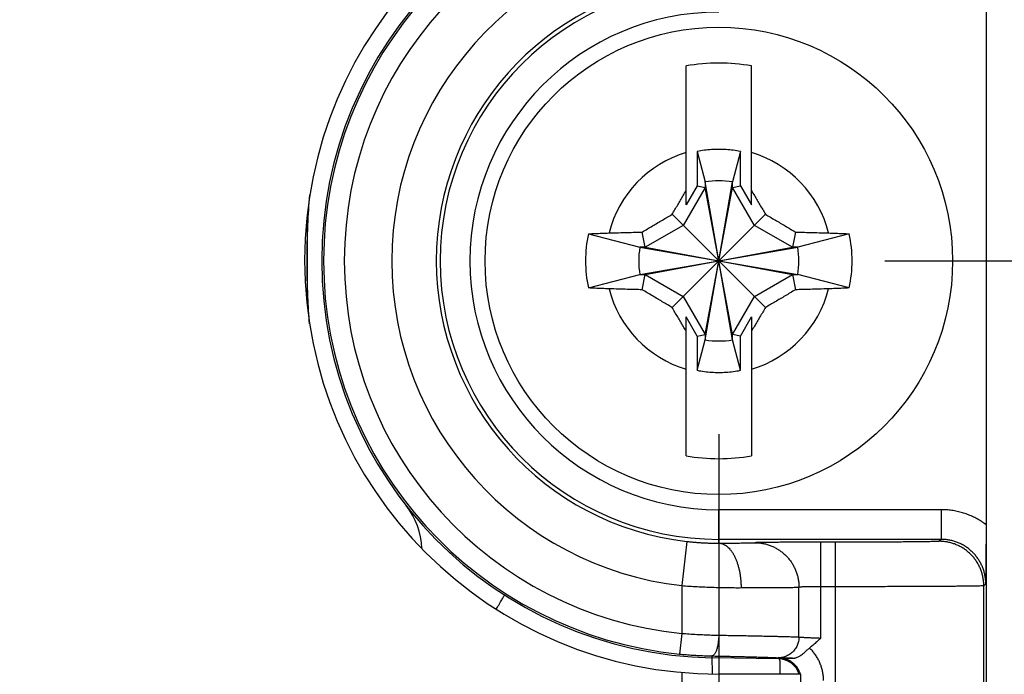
# Model space of a CAD drawing. Header units: inches. Extents: x 0 to 22, y 0 to 17.
# Tile 30 of 49: x 12.035 to 12.699, y 11.42 to 11.862. Entities that reach past the tile are written whole.
import ezdxf

# ---------------------------------------------------------------- set-up
doc = ezdxf.new("R2010")
doc.units = ezdxf.units.IN
doc.header["$LTSCALE"] = 1.21
doc.header["$MEASUREMENT"] = 0
doc.layers.get('0').update_dxf_attribs({"linetype": 'CONTINUOUS'})
doc.layers.add('DIMENSIONS', color=7, linetype='CONTINUOUS')
doc.styles.get("Standard").update_dxf_attribs({"font": 'txt', "width": 0.8})
doc.dimstyles.new('DIMSTYLE_1', dxfattribs={"dimtxt": 0.125, "dimasz": 0.18, "dimexe": 0.18, "dimexo": 0.0625, "dimgap": 0.09, "dimtad": 0, "dimtih": 1, "dimtoh": 1, "dimdec": 3, "dimzin": 4, "dimdsep": 46, "dimtxsty": 'STANDARD', "dimblk": '_FILLED', "dimblk1": '_FILLED', "dimblk2": '_FILLED', "dimcen": 0.09, "dimadec": 0, "dimazin": 0, "dimtp": 0.01, "dimtm": 0.01, "dimtfac": 1, "dimtdec": 3, "dimtofl": 0, "dimtmove": 0, "dimatfit": 3, "dimldrblk": '_FILLED', "dimfxl": 1, "dimtolj": 1, "dimtzin": 4, "dimarcsym": 0})

# ---------------------------------------------------------------- blocks, each defined once
blk = doc.blocks.new('_FILLED')
at = {"color": 0, "linetype": 'BYBLOCK'}
blk.add_solid([(0, 0), (-1, 0.1736), (-1, -0.1736)], dxfattribs=at)
blk = doc.blocks.new('*D11')
at = {"layer": 'DIMENSIONS', "color": 2, "linetype": 'CONTINUOUS'}
for p, q in [((13.43635, 11.6991), (13.43635, 12.0591)), ((12.61818, 11.6991), (13.56135, 11.6991)), ((12.64736, 10.95624), (13.56135, 10.95624)), ((13.43635, 10.95624), (13.43635, 10.59624))]:
    blk.add_line(p, q, dxfattribs=at)
at = {"layer": 'DIMENSIONS', "color": 2, "linetype": 'CONTINUOUS', "xscale": 0.18, "yscale": 0.18, "zscale": 0.18}
for p, rotation in [((13.43635, 11.6991), 270), ((13.43635, 10.95624), 90)]:
    blk.add_blockref('_FILLED', p, dxfattribs=dict(at, rotation=rotation))
at = {"layer": 'DIMENSIONS', "color": 2, "linetype": 'CONTINUOUS', "width": 0.8}
for s, p in [('[', (13.34885, 11.28905)), (']', (13.94885, 11.28905)), ('.743', (12.82385, 11.28905)), ('18.87', (13.44885, 11.28905))]:
    blk.add_text(s, height=0.125, dxfattribs=at).set_placement(p)
blk = doc.blocks.new('*D16')
at = {"layer": 'DIMENSIONS', "color": 2, "linetype": 'CONTINUOUS'}
for p, q in [((12.50635, 11.5823), (12.50635, 8.5796)), ((9.70435, 10.89002), (9.70435, 8.5796)), ((9.70435, 8.7046), (10.45738, 8.7046)), ((12.50635, 8.7046), (11.90738, 8.7046))]:
    blk.add_line(p, q, dxfattribs=at)
at = {"layer": 'DIMENSIONS', "color": 2, "linetype": 'CONTINUOUS', "xscale": 0.18, "yscale": 0.18, "zscale": 0.18, "rotation": 180}
blk.add_blockref('_FILLED', (9.70435, 8.7046), dxfattribs=at)
at = {"layer": 'DIMENSIONS', "color": 2, "linetype": 'CONTINUOUS', "xscale": 0.18, "yscale": 0.18, "zscale": 0.18}
blk.add_blockref('_FILLED', (12.50635, 8.7046), dxfattribs=at)
at = {"layer": 'DIMENSIONS', "color": 2, "linetype": 'CONTINUOUS', "width": 0.8}
for s, p in [('[', (11.14488, 8.6421)), (']', (11.74488, 8.6421)), ('2.802', (10.51988, 8.6421)), ('71.17', (11.24488, 8.6421))]:
    blk.add_text(s, height=0.125, dxfattribs=at).set_placement(p)

msp = doc.modelspace()

# ---------------------------------------------------------------- linework, layer by layer
at = {"color": 7, "linetype": 'CONTINUOUS'}
for p, q in [((12.68635, 11.87691), (12.68635, 11.5213)), ((12.4843, 11.73679), (12.4843, 11.83056)), ((12.5284, 11.73679), (12.5284, 11.83056)), ((12.4918, 11.77286), (12.4972, 11.7523)), ((12.4918, 11.77286), (12.4918, 11.74978)), ((12.5209, 11.77286), (12.51551, 11.7523)), ((12.5209, 11.74978), (12.5209, 11.77286)), ((12.4972, 11.74864), (12.48242, 11.72304)), ((12.4918, 11.74978), (12.4843, 11.73679)), ((12.4918, 11.74978), (12.4972, 11.74864)), ((12.51551, 11.64591), (12.4972, 11.7523)), ((12.4972, 11.7523), (12.4972, 11.74864)), ((12.4972, 11.64591), (12.51551, 11.7523)), ((12.51551, 11.64957), (12.4972, 11.74864)), ((12.4972, 11.64957), (12.51551, 11.74864)), ((12.51551, 11.74864), (12.51551, 11.7523)), ((12.51551, 11.74864), (12.5209, 11.74978)), ((12.53029, 11.72304), (12.51551, 11.74864)), ((12.5209, 11.74978), (12.5284, 11.73679)), ((12.53775, 11.66771), (12.47496, 11.7305)), ((12.47496, 11.66771), (12.53775, 11.7305)), ((12.48242, 11.72304), (12.45682, 11.70826)), ((12.55589, 11.70826), (12.53029, 11.72304)), ((12.41846, 11.71736), (12.45316, 11.70826)), ((12.45682, 11.70826), (12.45465, 11.71852)), ((12.55805, 11.71852), (12.55589, 11.70826)), ((12.59424, 11.71736), (12.55955, 11.70826)), ((12.45316, 11.68995), (12.55955, 11.70826)), ((12.45682, 11.70826), (12.45316, 11.70826)), ((12.45316, 11.70826), (12.55955, 11.68995)), ((12.45682, 11.68995), (12.55589, 11.70826)), ((12.45682, 11.70826), (12.55589, 11.68995)), ((12.55955, 11.70826), (12.55589, 11.70826)), ((12.41846, 11.68085), (12.45316, 11.68995)), ((12.45316, 11.68995), (12.45682, 11.68995)), ((12.45465, 11.67969), (12.45682, 11.68995)), ((12.45682, 11.68995), (12.48242, 11.67517)), ((12.53029, 11.67517), (12.55589, 11.68995)), ((12.55589, 11.68995), (12.55955, 11.68995)), ((12.55589, 11.68995), (12.55805, 11.67969)), ((12.59424, 11.68085), (12.55955, 11.68995)), ((12.48242, 11.67517), (12.4972, 11.64957)), ((12.51551, 11.64957), (12.53029, 11.67517)), ((12.4918, 11.64843), (12.4843, 11.66142)), ((12.4843, 11.56765), (12.4843, 11.66142)), ((12.5209, 11.64843), (12.5284, 11.66142)), ((12.5284, 11.66142), (12.5284, 11.56765)), ((12.4918, 11.64843), (12.4972, 11.64957)), ((12.4918, 11.64843), (12.4918, 11.62535)), ((12.4972, 11.64957), (12.4972, 11.64591)), ((12.5209, 11.64843), (12.51551, 11.64957)), ((12.51551, 11.64591), (12.51551, 11.64957)), ((12.5209, 11.62535), (12.5209, 11.64843)), ((12.4918, 11.62535), (12.4972, 11.64591)), ((12.5209, 11.62535), (12.51551, 11.64591)), ((12.65618, 11.53143), (12.50635, 11.53143)), ((12.50635, 11.50887), (12.50635, 11.53143)), ((12.65618, 11.53143), (12.65618, 11.51143)), ((12.48476, 11.51004), (12.48135, 11.48023)), ((12.65618, 11.51143), (12.50635, 11.51143)), ((12.58486, 11.50951), (12.57516, 11.50951)), ((12.57516, 11.4449), (12.57516, 11.50951)), ((12.58486, 10.95624), (12.58486, 11.50951)), ((12.65618, 11.51143), (12.65486, 11.51011)), ((12.68618, 11.48143), (12.68486, 11.48011)), ((12.48135, 11.48023), (12.48135, 11.44808)), ((12.56035, 11.44561), (12.56035, 11.47918)), ((12.58486, 11.47951), (12.57516, 11.47951)), ((12.68486, 11.05623), (12.68486, 11.48011)), ((12.48135, 11.44808), (12.47996, 11.43415)), ((12.5017, 11.43285), (12.50168, 11.43165)), ((12.54661, 11.43086), (12.50168, 11.43165)), ((12.54714, 11.43138), (12.54661, 11.43086)), ((12.48135, 11.42173), (12.48135, 11.1871)), ((12.56135, 11.4206), (12.50635, 11.4206)), ((12.56135, 11.4206), (12.56135, 11.1871))]:
    msp.add_line(p, q, dxfattribs=at)
msp.add_circle((12.50635, 11.6991), 0.15748, dxfattribs=at)
for centre, radius, start, end in [((12.50635, 11.6996), 0.279, 90, 270), ((12.50635, 11.6991), 0.2675, 91, 269), ((12.50635, 11.6991), 0.26626, 95.68746, 264.31254), ((12.50635, 11.6991), 0.25227, 95.68746, 264.31254), ((12.50635, 11.6991), 0.22029, 96.51624, 263.48376), ((12.50635, 11.6991), 0.19029, 96.51624, 263.48376), ((12.50635, 11.6991), 0.18767, 90, 270), ((12.50635, 11.6991), 0.16767, 90, 270), ((12.50635, 11.6991), 0.13329, 80.47883, 99.52117), ((12.50635, 11.6991), 0.0763, 106.79596, 165.72554), ((12.50635, 11.6991), 0.0763, 14.27446, 73.20404), ((12.50635, 11.6991), 0.05398, 80.23635, 99.76365), ((12.50635, 11.6991), 0.08977, 168.26459, 191.73541), ((12.50635, 11.6991), 0.08977, 348.26459, 11.73541), ((12.50635, 11.6991), 0.05398, 170.23635, 189.76365), ((12.50635, 11.6991), 0.05398, 350.23635, 9.76365), ((12.50635, 11.6991), 0.0763, 194.27446, 253.20404), ((12.50635, 11.6991), 0.0763, 286.79596, 345.72554), ((12.50635, 11.6991), 0.05398, 260.23635, 279.76365), ((12.50635, 11.6991), 0.13329, 260.47883, 279.52117), ((12.25635, 11.50338), 0.05, 2.18223, 38.05835), ((12.54635, 11.41586), 0.015, 18.42617, 89)]:
    msp.add_arc(centre, radius, start, end, dxfattribs=at)
for points, knots in [([(12.5209, 11.77286), (12.5193, 11.77317), (12.51609, 11.7737), (12.51123, 11.77418), (12.50635, 11.77434), (12.50147, 11.77418), (12.49661, 11.7737), (12.4934, 11.77317), (12.4918, 11.77286)], [0, 0, 0, 0, 0.16666, 0.33333, 0.5, 0.66667, 0.83334, 1, 1, 1, 1]), ([(12.47496, 11.7305), (12.47557, 11.73156), (12.4768, 11.73366), (12.47865, 11.73681), (12.48051, 11.73997), (12.48239, 11.74316), (12.48366, 11.7453), (12.4843, 11.74638)], [0, 0, 0, 0, 0.198735, 0.396521, 0.594746, 0.795157, 1, 1, 1, 1]), ([(12.5284, 11.74638), (12.52904, 11.7453), (12.53031, 11.74316), (12.5322, 11.73997), (12.53406, 11.73681), (12.5359, 11.73366), (12.53713, 11.73156), (12.53775, 11.7305)], [0, 0, 0, 0, 0.204841, 0.405252, 0.603477, 0.801264, 1, 1, 1, 1]), ([(12.229, 11.69914), (12.229, 11.70721), (12.22933, 11.72205), (12.23025, 11.73685), (12.23081, 11.74359)], [0, 0, 0, 0, 0.544357, 1, 1, 1, 1]), ([(12.45465, 11.71852), (12.45584, 11.71923), (12.45818, 11.72062), (12.46163, 11.72267), (12.465, 11.72466), (12.46832, 11.72662), (12.47163, 11.72856), (12.47385, 11.72985), (12.47496, 11.7305)], [0, 0, 0, 0, 0.176225, 0.345656, 0.510851, 0.673958, 0.836571, 1, 1, 1, 1]), ([(12.53775, 11.7305), (12.53887, 11.72985), (12.5411, 11.72855), (12.54443, 11.72659), (12.54776, 11.72463), (12.55112, 11.72264), (12.55456, 11.7206), (12.55687, 11.71922), (12.55805, 11.71852)], [0, 0, 0, 0, 0.164881, 0.32848, 0.492028, 0.657043, 0.825566, 1, 1, 1, 1]), ([(12.41846, 11.71736), (12.41998, 11.71744), (12.42305, 11.71757), (12.4277, 11.71776), (12.43083, 11.71787), (12.43241, 11.71792)], [0, 0, 0, 0, 0.326993, 0.660414, 1, 1, 1, 1]), ([(12.43241, 11.71792), (12.43454, 11.71799), (12.4386, 11.71811), (12.44443, 11.71827), (12.44972, 11.71841), (12.45306, 11.71849), (12.45465, 11.71852)], [0, 0, 0, 0, 0.286948, 0.548398, 0.785609, 1, 1, 1, 1]), ([(12.55805, 11.71852), (12.55963, 11.71849), (12.56295, 11.71841), (12.56822, 11.71828), (12.57406, 11.71811), (12.57815, 11.71799), (12.58029, 11.71792)], [0, 0, 0, 0, 0.212434, 0.448771, 0.710766, 1, 1, 1, 1]), ([(12.58029, 11.71792), (12.58187, 11.71787), (12.585, 11.71776), (12.58965, 11.71757), (12.59272, 11.71744), (12.59424, 11.71736)], [0, 0, 0, 0, 0.339586, 0.673007, 1, 1, 1, 1]), ([(12.23065, 11.65658), (12.23017, 11.6627), (12.22931, 11.67687), (12.229, 11.69107), (12.229, 11.69914)], [0, 0, 0, 0, 0.431999, 1, 1, 1, 1]), ([(12.43241, 11.68029), (12.43083, 11.68034), (12.4277, 11.68045), (12.42305, 11.68064), (12.41998, 11.68077), (12.41846, 11.68085)], [0, 0, 0, 0, 0.339586, 0.673007, 1, 1, 1, 1]), ([(12.45465, 11.67969), (12.45308, 11.67972), (12.44975, 11.6798), (12.44448, 11.67993), (12.43864, 11.6801), (12.43455, 11.68022), (12.43241, 11.68029)], [0, 0, 0, 0, 0.212434, 0.448771, 0.710766, 1, 1, 1, 1]), ([(12.58029, 11.68029), (12.57817, 11.68022), (12.5741, 11.6801), (12.56828, 11.67994), (12.56299, 11.6798), (12.55964, 11.67972), (12.55805, 11.67969)], [0, 0, 0, 0, 0.286948, 0.548398, 0.785609, 1, 1, 1, 1]), ([(12.59424, 11.68085), (12.59272, 11.68077), (12.58965, 11.68064), (12.585, 11.68045), (12.58187, 11.68034), (12.58029, 11.68029)], [0, 0, 0, 0, 0.326993, 0.660414, 1, 1, 1, 1]), ([(12.47496, 11.66771), (12.47384, 11.66836), (12.47161, 11.66966), (12.46827, 11.67162), (12.46494, 11.67358), (12.46158, 11.67557), (12.45815, 11.67761), (12.45583, 11.67899), (12.45465, 11.67969)], [0, 0, 0, 0, 0.164883, 0.328483, 0.492032, 0.657047, 0.825568, 1, 1, 1, 1]), ([(12.55805, 11.67969), (12.55686, 11.67898), (12.55453, 11.67759), (12.55107, 11.67554), (12.54771, 11.67355), (12.54438, 11.67159), (12.54107, 11.66965), (12.53886, 11.66836), (12.53775, 11.66771)], [0, 0, 0, 0, 0.176227, 0.345659, 0.510854, 0.673961, 0.836573, 1, 1, 1, 1]), ([(12.4843, 11.65183), (12.48366, 11.65291), (12.48239, 11.65505), (12.48051, 11.65824), (12.47865, 11.6614), (12.4768, 11.66455), (12.47557, 11.66665), (12.47496, 11.66771)], [0, 0, 0, 0, 0.204841, 0.405252, 0.603477, 0.801264, 1, 1, 1, 1]), ([(12.53775, 11.66771), (12.53713, 11.66665), (12.5359, 11.66455), (12.53406, 11.6614), (12.5322, 11.65824), (12.53031, 11.65505), (12.52904, 11.65291), (12.5284, 11.65183)], [0, 0, 0, 0, 0.198736, 0.396523, 0.594748, 0.795159, 1, 1, 1, 1]), ([(12.4918, 11.62535), (12.4934, 11.62503), (12.49661, 11.62451), (12.50147, 11.62403), (12.50635, 11.62387), (12.51123, 11.62403), (12.51609, 11.62451), (12.5193, 11.62503), (12.5209, 11.62535)], [0, 0, 0, 0, 0.16666, 0.33333, 0.5, 0.66667, 0.83334, 1, 1, 1, 1]), ([(12.68635, 11.5213), (12.6854, 11.52202), (12.68344, 11.5234), (12.68036, 11.52525), (12.67714, 11.52687), (12.67382, 11.52826), (12.6704, 11.52941), (12.66691, 11.53031), (12.66336, 11.53096), (12.65978, 11.53134), (12.65738, 11.53143), (12.65618, 11.53143)], [0, 0, 0, 0, 0.110503, 0.221511, 0.332795, 0.444094, 0.555272, 0.666505, 0.777856, 0.889104, 1, 1, 1, 1]), ([(12.68635, 11.52129), (12.68635, 11.5203), (12.68635, 11.51831), (12.68635, 11.51526), (12.68634, 11.51207), (12.68633, 11.50867), (12.68632, 11.505), (12.6863, 11.50099), (12.68628, 11.49663), (12.68625, 11.4919), (12.68622, 11.48679), (12.68619, 11.48326), (12.68618, 11.48143)], [0, 0, 0, 0, 0.074479, 0.150337, 0.229602, 0.314191, 0.405959, 0.506185, 0.615624, 0.734463, 0.862238, 1, 1, 1, 1]), ([(12.68635, 11.52129), (12.68635, 11.47115), (12.68635, 11.37087), (12.68635, 11.22045), (12.68635, 11.12017), (12.68635, 11.07003)], [0, 0, 0, 0, 0.333332, 0.666667, 1, 1, 1, 1]), ([(12.48476, 11.51004), (12.48566, 11.50994), (12.48749, 11.50974), (12.49024, 11.50949), (12.49302, 11.50928), (12.49578, 11.50911), (12.49852, 11.50899), (12.5012, 11.50891), (12.50381, 11.50887), (12.50551, 11.50886), (12.50635, 11.50887)], [0, 0, 0, 0, 0.126394, 0.254571, 0.383465, 0.51197, 0.63895, 0.763291, 0.883957, 1, 1, 1, 1]), ([(12.50635, 11.50887), (12.50739, 11.50887), (12.50941, 11.50888), (12.51238, 11.5089), (12.51518, 11.50892), (12.51781, 11.50895), (12.52024, 11.50897), (12.52246, 11.509), (12.52446, 11.50902), (12.52621, 11.50905), (12.52771, 11.50908), (12.52895, 11.50911), (12.52992, 11.50914), (12.53049, 11.50916), (12.53072, 11.50918)], [0, 0, 0, 0, 0.127417, 0.2493, 0.364716, 0.472849, 0.572907, 0.664171, 0.74606, 0.818053, 0.879689, 0.93068, 0.970838, 1, 1, 1, 1]), ([(12.50635, 11.50887), (12.50679, 11.50886), (12.50767, 11.50877), (12.50897, 11.5084), (12.51026, 11.50781), (12.5115, 11.50701), (12.51271, 11.50599), (12.51386, 11.50476), (12.51496, 11.50335), (12.516, 11.50175), (12.51696, 11.49998), (12.51784, 11.49805), (12.51863, 11.49598), (12.51933, 11.49378), (12.51994, 11.49147), (12.52044, 11.48907), (12.52084, 11.48659), (12.52113, 11.48405), (12.5213, 11.48147), (12.52135, 11.47974), (12.52135, 11.47887)], [0, 0, 0, 0, 0.036084, 0.073054, 0.111622, 0.152373, 0.195742, 0.24202, 0.291366, 0.343829, 0.399362, 0.457841, 0.519077, 0.582828, 0.648808, 0.716696, 0.786139, 0.856766, 0.928186, 1, 1, 1, 1]), ([(12.57516, 11.50951), (12.574, 11.50951), (12.57167, 11.50951), (12.56818, 11.5095), (12.56473, 11.5095), (12.56133, 11.50949), (12.55802, 11.50948), (12.55481, 11.50947), (12.55173, 11.50945), (12.5488, 11.50943), (12.54603, 11.50942), (12.54343, 11.50939), (12.54104, 11.50937), (12.53885, 11.50935), (12.53689, 11.50932), (12.53516, 11.5093), (12.53368, 11.50927), (12.53246, 11.50924), (12.5315, 11.50921), (12.53095, 11.50919), (12.53072, 11.50918)], [0, 0, 0, 0, 0.078612, 0.157217, 0.235178, 0.311845, 0.386593, 0.458856, 0.528233, 0.594385, 0.65692, 0.715394, 0.769419, 0.818682, 0.86293, 0.901923, 0.935341, 0.962923, 0.984502, 1, 1, 1, 1]), ([(12.53072, 11.50918), (12.53159, 11.50918), (12.53331, 11.5091), (12.53587, 11.50875), (12.53839, 11.50818), (12.54086, 11.50739), (12.54325, 11.50639), (12.54554, 11.50518), (12.54772, 11.50377), (12.54978, 11.50217), (12.55168, 11.5004), (12.55343, 11.49847), (12.55501, 11.49639), (12.5564, 11.49418), (12.55759, 11.49186), (12.55859, 11.48944), (12.55937, 11.48695), (12.55993, 11.48439), (12.56027, 11.48179), (12.56035, 11.48005), (12.56035, 11.47918)], [0, 0, 0, 0, 0.055175, 0.11037, 0.165596, 0.220861, 0.276173, 0.331537, 0.386958, 0.442439, 0.497981, 0.553584, 0.609245, 0.664961, 0.720725, 0.776532, 0.832373, 0.888237, 0.944116, 1, 1, 1, 1]), ([(12.65486, 11.51011), (12.65481, 11.51006), (12.65451, 11.51009), (12.65398, 11.51), (12.65305, 11.50999), (12.65181, 11.50994), (12.6502, 11.5099), (12.64828, 11.50986), (12.64602, 11.50982), (12.64347, 11.50978), (12.64061, 11.50975), (12.63747, 11.50972), (12.63406, 11.50968), (12.63041, 11.50965), (12.62652, 11.50963), (12.62243, 11.5096), (12.61814, 11.50958), (12.61368, 11.50956), (12.60908, 11.50955), (12.60435, 11.50953), (12.59953, 11.50952), (12.59466, 11.50951), (12.58976, 11.50951), (12.5865, 11.50951), (12.58486, 11.50951)], [0, 0, 0, 0, 0.00314, 0.011168, 0.024179, 0.042169, 0.065045, 0.092677, 0.124895, 0.161508, 0.20235, 0.247263, 0.296024, 0.348351, 0.403953, 0.462549, 0.52387, 0.587654, 0.653592, 0.721258, 0.790199, 0.859955, 0.93005, 1, 1, 1, 1]), ([(12.68486, 11.48011), (12.68486, 11.48099), (12.68478, 11.48273), (12.68444, 11.48533), (12.68387, 11.48789), (12.68309, 11.49039), (12.68208, 11.49281), (12.68087, 11.49513), (12.67947, 11.49734), (12.67787, 11.49942), (12.6761, 11.50135), (12.67417, 11.50312), (12.67209, 11.50472), (12.66988, 11.50613), (12.66756, 11.50734), (12.66513, 11.50834), (12.66264, 11.50913), (12.66008, 11.50969), (12.65748, 11.51004), (12.65573, 11.51011), (12.65486, 11.51011)], [0, 0, 0, 0, 0.055554, 0.111109, 0.166664, 0.22222, 0.277776, 0.333332, 0.388888, 0.444444, 0.500001, 0.555557, 0.611113, 0.66667, 0.722226, 0.777781, 0.833337, 0.888892, 0.944446, 1, 1, 1, 1]), ([(12.68618, 11.48143), (12.68618, 11.4823), (12.6861, 11.48405), (12.68576, 11.48665), (12.6852, 11.4892), (12.68441, 11.4917), (12.68341, 11.49412), (12.6822, 11.49645), (12.68079, 11.49866), (12.67919, 11.50074), (12.67742, 11.50267), (12.67549, 11.50444), (12.67341, 11.50604), (12.6712, 11.50744), (12.66888, 11.50865), (12.66646, 11.50966), (12.66396, 11.51045), (12.6614, 11.51101), (12.6588, 11.51136), (12.65705, 11.51143), (12.65618, 11.51143)], [0, 0, 0, 0, 0.055521, 0.111041, 0.166567, 0.222103, 0.27765, 0.333207, 0.388768, 0.444331, 0.499895, 0.555457, 0.611021, 0.666585, 0.72215, 0.777716, 0.833284, 0.888854, 0.944426, 1, 1, 1, 1]), ([(12.48135, 11.48023), (12.48309, 11.48011), (12.48657, 11.47988), (12.49177, 11.47958), (12.49692, 11.47934), (12.50201, 11.47915), (12.50702, 11.47901), (12.51191, 11.47892), (12.51668, 11.47887), (12.51981, 11.47886), (12.52135, 11.47887)], [0, 0, 0, 0, 0.130823, 0.261059, 0.390157, 0.517577, 0.642786, 0.765265, 0.884503, 1, 1, 1, 1]), ([(12.52135, 11.47887), (12.5229, 11.47887), (12.52592, 11.47888), (12.53035, 11.4789), (12.53454, 11.47892), (12.53849, 11.47894), (12.54217, 11.47896), (12.54556, 11.47899), (12.54866, 11.47901), (12.55144, 11.47904), (12.55389, 11.47906), (12.55601, 11.47909), (12.55777, 11.47912), (12.55918, 11.47915), (12.56, 11.47917), (12.56035, 11.47918)], [0, 0, 0, 0, 0.118963, 0.232584, 0.340319, 0.44167, 0.536169, 0.623376, 0.702884, 0.774314, 0.837329, 0.891634, 0.936979, 0.973155, 1, 1, 1, 1]), ([(12.57516, 11.47951), (12.57466, 11.47951), (12.57365, 11.47951), (12.57216, 11.4795), (12.5707, 11.47949), (12.56929, 11.47948), (12.56794, 11.47946), (12.56666, 11.47944), (12.56546, 11.47942), (12.56437, 11.47939), (12.56338, 11.47936), (12.56251, 11.47933), (12.56177, 11.4793), (12.56117, 11.47926), (12.56071, 11.47922), (12.56045, 11.4792), (12.56035, 11.47918)], [0, 0, 0, 0, 0.101973, 0.202881, 0.301703, 0.397443, 0.489134, 0.575854, 0.656726, 0.730939, 0.797742, 0.856462, 0.906506, 0.947366, 0.978631, 1, 1, 1, 1]), ([(12.68486, 11.48011), (12.68479, 11.48006), (12.68444, 11.48009), (12.68377, 11.48001), (12.68265, 11.48), (12.68113, 11.47995), (12.67919, 11.47992), (12.67686, 11.47988), (12.67414, 11.47984), (12.67104, 11.47981), (12.66758, 11.47978), (12.66377, 11.47974), (12.65963, 11.47971), (12.65517, 11.47969), (12.65042, 11.47966), (12.64539, 11.47963), (12.6401, 11.47961), (12.63457, 11.47959), (12.62883, 11.47957), (12.6229, 11.47955), (12.61682, 11.47954), (12.61059, 11.47953), (12.60426, 11.47952), (12.59784, 11.47951), (12.59136, 11.47951), (12.58703, 11.47951), (12.58486, 11.47951)], [0, 0, 0, 0, 0.002717, 0.009647, 0.020773, 0.036045, 0.055398, 0.078746, 0.10599, 0.137013, 0.171678, 0.209832, 0.251307, 0.295934, 0.343537, 0.39393, 0.446913, 0.50226, 0.559731, 0.619075, 0.680041, 0.742374, 0.805811, 0.870085, 0.934914, 1, 1, 1, 1]), ([(12.35636, 11.46437), (12.35665, 11.46483), (12.35731, 11.4659), (12.35829, 11.46752), (12.35927, 11.46914), (12.3601, 11.47053), (12.36079, 11.47169), (12.36129, 11.47259), (12.36171, 11.47329), (12.36183, 11.47364), (12.36199, 11.4739), (12.36195, 11.47393)], [0, 0, 0, 0, 0.146727, 0.341309, 0.51243, 0.659053, 0.780291, 0.875416, 0.943874, 0.985322, 1, 1, 1, 1]), ([(12.48135, 11.44808), (12.48304, 11.44794), (12.48642, 11.44769), (12.49147, 11.44737), (12.49648, 11.44713), (12.50142, 11.44695), (12.50469, 11.44688), (12.50632, 11.44685)], [0, 0, 0, 0, 0.203667, 0.40628, 0.607043, 0.805203, 1, 1, 1, 1]), ([(12.50632, 11.44685), (12.50631, 11.44636), (12.50627, 11.44539), (12.50618, 11.44395), (12.50603, 11.44254), (12.50585, 11.44118), (12.50562, 11.43988), (12.50535, 11.43866), (12.50505, 11.43752), (12.50471, 11.43649), (12.50434, 11.43557), (12.50395, 11.43476), (12.50353, 11.43409), (12.5031, 11.43356), (12.50265, 11.43316), (12.50219, 11.43291), (12.50186, 11.43285), (12.5017, 11.43285)], [0, 0, 0, 0, 0.094409, 0.187945, 0.279691, 0.368756, 0.454289, 0.53549, 0.611634, 0.682083, 0.746311, 0.803942, 0.854796, 0.898972, 0.93699, 0.970001, 1, 1, 1, 1]), ([(12.50632, 11.44685), (12.50803, 11.44682), (12.51141, 11.44676), (12.5164, 11.44667), (12.52123, 11.44659), (12.52586, 11.4465), (12.53029, 11.44641), (12.5345, 11.44633), (12.53845, 11.44624), (12.54214, 11.44616), (12.54554, 11.44608), (12.54864, 11.446), (12.55142, 11.44593), (12.55388, 11.44586), (12.556, 11.44579), (12.55777, 11.44573), (12.55918, 11.44568), (12.56, 11.44564), (12.56035, 11.44561)], [0, 0, 0, 0, 0.095093, 0.187581, 0.277024, 0.363006, 0.44513, 0.523012, 0.596286, 0.664604, 0.727648, 0.785126, 0.836767, 0.882331, 0.921603, 0.954402, 0.980575, 1, 1, 1, 1]), ([(12.56035, 11.44561), (12.56035, 11.44512), (12.56029, 11.44413), (12.56006, 11.44267), (12.55967, 11.44124), (12.55914, 11.43986), (12.55847, 11.43854), (12.55766, 11.4373), (12.55673, 11.43615), (12.55569, 11.43511), (12.55454, 11.43419), (12.5533, 11.4334), (12.55199, 11.43274), (12.55061, 11.43222), (12.54919, 11.43186), (12.54774, 11.43165), (12.54677, 11.43161), (12.54628, 11.43162)], [0, 0, 0, 0, 0.067055, 0.134104, 0.201128, 0.26811, 0.335034, 0.401889, 0.468662, 0.535349, 0.601947, 0.668457, 0.734885, 0.801239, 0.867533, 0.933781, 1, 1, 1, 1]), ([(12.56035, 11.44561), (12.56045, 11.4456), (12.56071, 11.44557), (12.56117, 11.44553), (12.56177, 11.44549), (12.56251, 11.44544), (12.56337, 11.4454), (12.56436, 11.44534), (12.56546, 11.44529), (12.56665, 11.44523), (12.56793, 11.44518), (12.56929, 11.44512), (12.5707, 11.44506), (12.57216, 11.44501), (12.57365, 11.44495), (12.57466, 11.44492), (12.57516, 11.4449)], [0, 0, 0, 0, 0.021291, 0.052487, 0.093267, 0.143228, 0.201904, 0.268713, 0.342975, 0.423917, 0.510711, 0.602482, 0.698286, 0.797144, 0.898055, 1, 1, 1, 1]), ([(12.57516, 11.4449), (12.57426, 11.44406), (12.57253, 11.44245), (12.56998, 11.44019), (12.5683, 11.43883), (12.56748, 11.4382)], [0, 0, 0, 0, 0.362572, 0.695839, 1, 1, 1, 1]), ([(12.55592, 11.4313), (12.55617, 11.4313), (12.55668, 11.43131), (12.55748, 11.43141), (12.55834, 11.43161), (12.55925, 11.43193), (12.56019, 11.43238), (12.56116, 11.43295), (12.56214, 11.43363), (12.56312, 11.43441), (12.56408, 11.43523), (12.56501, 11.43607), (12.56589, 11.43686), (12.5667, 11.43758), (12.56723, 11.438), (12.56748, 11.4382)], [0, 0, 0, 0, 0.053216, 0.111757, 0.175534, 0.244752, 0.320238, 0.40192, 0.48902, 0.580551, 0.673724, 0.765199, 0.852284, 0.931567, 1, 1, 1, 1]), ([(12.57688, 11.41638), (12.57688, 11.41728), (12.5768, 11.41907), (12.57644, 11.42175), (12.57583, 11.42439), (12.57499, 11.42698), (12.57391, 11.42948), (12.57261, 11.43188), (12.5711, 11.43415), (12.56939, 11.43627), (12.56814, 11.43758), (12.56748, 11.4382)], [0, 0, 0, 0, 0.109958, 0.220462, 0.331425, 0.442741, 0.554292, 0.665955, 0.777574, 0.888977, 1, 1, 1, 1]), ([(12.47996, 11.43415), (12.48144, 11.434), (12.48438, 11.43373), (12.48878, 11.4334), (12.49314, 11.43315), (12.49744, 11.43296), (12.50029, 11.43288), (12.5017, 11.43285)], [0, 0, 0, 0, 0.20441, 0.406989, 0.607353, 0.805153, 1, 1, 1, 1]), ([(12.50204, 11.42064), (12.50204, 11.42113), (12.50203, 11.42234), (12.50201, 11.42419), (12.50199, 11.4261), (12.50195, 11.42774), (12.50192, 11.4291), (12.50187, 11.43015), (12.50183, 11.43096), (12.50175, 11.43134), (12.50174, 11.43164), (12.50168, 11.43165)], [0, 0, 0, 0, 0.131522, 0.329366, 0.503393, 0.652536, 0.775886, 0.872699, 0.942414, 0.984707, 1, 1, 1, 1]), ([(12.5017, 11.43285), (12.50319, 11.43282), (12.50612, 11.43276), (12.51047, 11.43267), (12.51469, 11.43257), (12.51874, 11.43248), (12.5226, 11.43239), (12.52624, 11.4323), (12.52963, 11.43221), (12.53275, 11.43212), (12.5356, 11.43204), (12.53817, 11.43196), (12.54043, 11.43188), (12.54237, 11.43181), (12.54397, 11.43174), (12.54524, 11.43168), (12.54597, 11.43164), (12.54628, 11.43162)], [0, 0, 0, 0, 0.099844, 0.197565, 0.292375, 0.383537, 0.47033, 0.552096, 0.628273, 0.698502, 0.76254, 0.82016, 0.870986, 0.914616, 0.950772, 0.979256, 1, 1, 1, 1]), ([(12.55592, 11.4313), (12.55532, 11.43131), (12.55416, 11.43134), (12.55249, 11.43139), (12.55097, 11.43143), (12.54964, 11.43147), (12.5485, 11.43151), (12.54757, 11.43155), (12.54685, 11.43158), (12.54645, 11.43161), (12.54628, 11.43162)], [0, 0, 0, 0, 0.187544, 0.36156, 0.519355, 0.658535, 0.777223, 0.874069, 0.948364, 1, 1, 1, 1]), ([(12.56127, 11.4206), (12.56114, 11.42107), (12.56082, 11.422), (12.5602, 11.42333), (12.55946, 11.42459), (12.5586, 11.42578), (12.55763, 11.42688), (12.55656, 11.42787), (12.55539, 11.42876), (12.55415, 11.42953), (12.55283, 11.43018), (12.55146, 11.43069), (12.55005, 11.43107), (12.5486, 11.43131), (12.54763, 11.43137), (12.54714, 11.43138)], [0, 0, 0, 0, 0.077002, 0.15399, 0.230959, 0.307907, 0.384838, 0.461754, 0.538657, 0.615545, 0.692421, 0.76929, 0.846164, 0.923061, 1, 1, 1, 1]), ([(12.54714, 11.43138), (12.54818, 11.43137), (12.55019, 11.43135), (12.55311, 11.43133), (12.55501, 11.43131), (12.55592, 11.4313)], [0, 0, 0, 0, 0.353151, 0.686223, 1, 1, 1, 1]), ([(12.54775, 11.4206), (12.54775, 11.42083), (12.54774, 11.42179), (12.54773, 11.42339), (12.5477, 11.4253), (12.54767, 11.42694), (12.54763, 11.42831), (12.54758, 11.42935), (12.54755, 11.43017), (12.54747, 11.43052), (12.54746, 11.43079), (12.54744, 11.43082)], [0, 0, 0, 0, 0.067613, 0.281362, 0.469378, 0.630509, 0.763774, 0.868367, 0.943686, 0.989378, 1, 1, 1, 1])]:
    msp.add_open_spline(points, degree=3, knots=knots, dxfattribs=at)
for points in [[(12.229, 11.72968), (12.229, 11.7195), (12.229, 11.70932), (12.229, 11.69914)], [(12.229, 11.69914), (12.229, 11.68931), (12.229, 11.67949), (12.22899, 11.66966)]]:
    msp.add_open_spline(points, degree=3, dxfattribs=at)

# ---------------------------------------------------------------- dimensions: what is measured, and where the dimension line sits
at = {"layer": 'DIMENSIONS', "color": 2, "linetype": 'CONTINUOUS'}
dim = msp.add_linear_dim(base=(13.43635, 11.6991), p1=(12.64736, 10.95624), p2=(12.61818, 11.6991), angle=90, dimstyle='DIMSTYLE_1', dxfattribs=at)
dim.commit()
dim.dimension.update_dxf_attribs({"geometry": '*D11', "text_midpoint": (13.43635, 11.35155), "dimtype": 160})
dim = msp.add_linear_dim(base=(12.50635, 8.7046), p1=(9.70435, 10.89002), p2=(12.50635, 11.5823), dimstyle='DIMSTYLE_1', dxfattribs=at)
dim.commit()
dim.dimension.update_dxf_attribs({"geometry": '*D16', "text_midpoint": (11.18238, 8.7046), "dimtype": 160})

doc.saveas('drawing.dxf')
